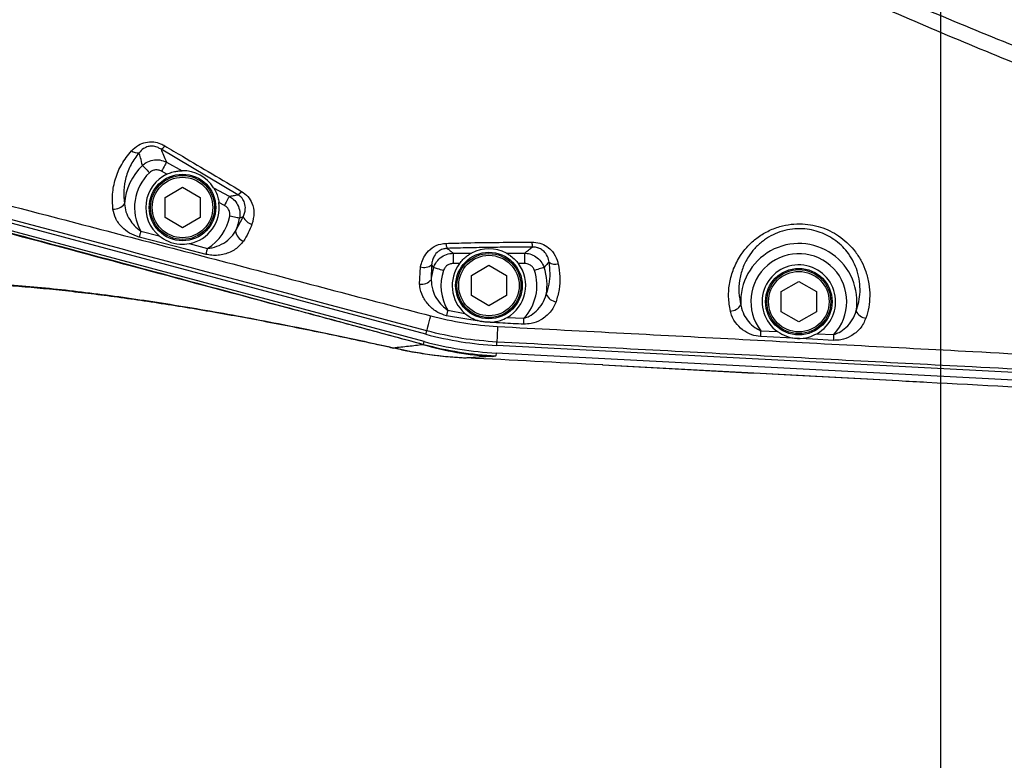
# Model space of a CAD drawing. Extents: x 0 to 8410, y 0 to 5940.
# Tile 143 of 161: x 5794 to 6075, y 4104 to 4316. Entities that reach past the tile are written whole.
import ezdxf

# ---------------------------------------------------------------- set-up
doc = ezdxf.new("R2010")
doc.units = 0
doc.header["$LTSCALE"] = 10
doc.layers.get('0').update_dxf_attribs({"linetype": 'CONTINUOUS'})
doc.styles.add('SLDTEXTSTYLE0', font='TXT', dxfattribs={"width": 0.605})
doc.dimstyles.new('SLDDIMSTYLE1', dxfattribs={"dimtxt": 50, "dimasz": 50, "dimexe": 0, "dimexo": 0.0625, "dimgap": 12.5, "dimtad": 1, "dimdec": 1, "dimrnd": 1e-09, "dimzin": 12, "dimtxsty": 'SLDTEXTSTYLE0', "dimsah": 1, "dimcen": 0.09, "dimazin": 3, "dimtfac": 1, "dimtofl": 0, "dimtmove": 0, "dimatfit": 3, "dimtolj": 1, "dimtzin": 12})
doc.dimstyles.new('SLDDIMSTYLE2', dxfattribs={"dimtxt": 50, "dimasz": 50, "dimexe": 0, "dimexo": 0.0625, "dimgap": 12.5, "dimtad": 1, "dimdec": 0, "dimrnd": 1e-09, "dimzin": 12, "dimtxsty": 'SLDTEXTSTYLE0', "dimsah": 1, "dimcen": 0.09, "dimazin": 3, "dimtfac": 1, "dimtofl": 0, "dimtmove": 0, "dimatfit": 3, "dimtolj": 1, "dimtzin": 12})
doc.dimstyles.new('SLDDIMSTYLE3', dxfattribs={"dimtxt": 50, "dimasz": 50, "dimexe": 0, "dimexo": 0.0625, "dimgap": 12.5, "dimtad": 1, "dimdec": 1, "dimrnd": 1e-09, "dimzin": 12, "dimtxsty": 'SLDTEXTSTYLE0', "dimsah": 1, "dimcen": 0.09, "dimazin": 3, "dimtfac": 1, "dimtmove": 0, "dimatfit": 3, "dimtolj": 1, "dimtzin": 12})

# ---------------------------------------------------------------- blocks, each defined once
blk = doc.blocks.new('_D_3')
at = {"color": 7, "linetype": 'CONTINUOUS'}
for p, q in [((5824.02, 5118.99), (8056.37, 5118.99)), ((8041.37, 1025.8), (8041.37, 5118.99)), ((6281.63, 1025.8), (8056.37, 1025.8))]:
    blk.add_line(p, q, dxfattribs=at)
for points in [[(8041.37, 5118.99), (8033.87, 5068.99), (8048.87, 5068.99)], [(8041.37, 1025.8), (8048.87, 1075.8), (8033.87, 1075.8)]]:
    blk.add_solid(points, dxfattribs=at)
at = {"color": 7, "linetype": 'CONTINUOUS', "insert": (7976.91, 2996), "char_height": 50, "attachment_point": 1, "rotation": 90, "style": 'SLDTEXTSTYLE0'}
blk.add_mtext('4093', dxfattribs=at)
blk = doc.blocks.new('_D_9')
at = {"color": 7, "linetype": 'CONTINUOUS'}
for p, q in [((6136.63, 4639.08), (2746.63, 4639.08)), ((2761.63, 4639.08), (2761.63, 1533.02)), ((3861.91, 1533.02), (2746.63, 1533.02))]:
    blk.add_line(p, q, dxfattribs=at)
for points in [[(2761.63, 4639.08), (2754.13, 4589.08), (2769.13, 4589.08)], [(2761.63, 1533.02), (2769.13, 1583.02), (2754.13, 1583.02)]]:
    blk.add_solid(points, dxfattribs=at)
at = {"color": 7, "linetype": 'CONTINUOUS', "insert": (2697.18, 3009.66), "char_height": 50, "attachment_point": 1, "rotation": 90, "style": 'SLDTEXTSTYLE0'}
blk.add_mtext('3106', dxfattribs=at)
blk = doc.blocks.new('_D_10')
at = {"color": 7, "linetype": 'CONTINUOUS'}
for p, q in [((4681.63, 4133.02), (4681.63, 5288.89)), ((6156.63, 4443.02), (6156.63, 5288.89)), ((4681.63, 5273.89), (6156.63, 5273.89))]:
    blk.add_line(p, q, dxfattribs=at)
for points in [[(4681.63, 5273.89), (4731.63, 5266.39), (4731.63, 5281.39)], [(6156.63, 5273.89), (6106.63, 5281.39), (6106.63, 5266.39)]]:
    blk.add_solid(points, dxfattribs=at)
at = {"color": 7, "linetype": 'CONTINUOUS', "insert": (5342.75, 5338.34), "char_height": 50, "attachment_point": 1, "style": 'SLDTEXTSTYLE0'}
blk.add_mtext('1475', dxfattribs=at)
blk = doc.blocks.new('_D_13')
at = {"color": 7, "linetype": 'CONTINUOUS'}
for p, q in [((6056.63, 4443.02), (6056.63, 4048.09)), ((6156.63, 4403.02), (6156.63, 4048.09)), ((6056.63, 4063.09), (5956.63, 4063.09)), ((6156.63, 4063.09), (6056.63, 4063.09)), ((6156.63, 4063.09), (6338.08, 4063.09))]:
    blk.add_line(p, q, dxfattribs=at)
for points in [[(6056.63, 4063.09), (6006.63, 4070.59), (6006.63, 4055.59)], [(6156.63, 4063.09), (6206.63, 4055.59), (6206.63, 4070.59)]]:
    blk.add_solid(points, dxfattribs=at)
at = {"color": 7, "linetype": 'CONTINUOUS', "insert": (6223.5, 4127.55), "char_height": 50, "attachment_point": 1, "style": 'SLDTEXTSTYLE0'}
blk.add_mtext('100', dxfattribs=at)
blk = doc.blocks.new('_D_14')
at = {"color": 7, "linetype": 'CONTINUOUS'}
for p, q in [((5646.63, 4403.02), (5646.63, 3913.16)), ((6156.63, 4403.02), (6156.63, 3913.16)), ((6156.63, 3928.16), (5646.63, 3928.16))]:
    blk.add_line(p, q, dxfattribs=at)
for points in [[(5646.63, 3928.16), (5696.63, 3920.66), (5696.63, 3935.66)], [(6156.63, 3928.16), (6106.63, 3935.66), (6106.63, 3920.66)]]:
    blk.add_solid(points, dxfattribs=at)
at = {"color": 7, "linetype": 'CONTINUOUS', "insert": (5844.34, 3992.61), "char_height": 50, "attachment_point": 1, "style": 'SLDTEXTSTYLE0'}
blk.add_mtext('510', dxfattribs=at)
blk = doc.blocks.new('_D_15')
at = {"color": 7, "linetype": 'CONTINUOUS'}
for p, q in [((6590.72, 4463.02), (6590.72, 4563.02)), ((6076.63, 4463.02), (6605.72, 4463.02)), ((6590.72, 4383.02), (6590.72, 4463.02)), ((6076.63, 4383.02), (6605.72, 4383.02)), ((6590.72, 4383.02), (6590.72, 4283.02))]:
    blk.add_line(p, q, dxfattribs=at)
for points in [[(6590.72, 4463.02), (6598.22, 4513.02), (6583.22, 4513.02)], [(6590.72, 4383.02), (6583.22, 4333.02), (6598.22, 4333.02)]]:
    blk.add_solid(points, dxfattribs=at)
at = {"color": 7, "linetype": 'CONTINUOUS', "insert": (6526.27, 4384.83), "char_height": 50, "attachment_point": 1, "rotation": 90, "style": 'SLDTEXTSTYLE0'}
blk.add_mtext('80', dxfattribs=at)

msp = doc.modelspace()

# ---------------------------------------------------------------- linework, layer by layer
at = {"color": 7, "linetype": 'CONTINUOUS'}
for p, q in [((5909.637155, 4225.819876), (5703.587713, 4281.030704)), ((5909.098329, 4223.712971), (5703.024807, 4278.930237)), ((5835.134091, 4264.908602), (5840.134086, 4267.795135)), ((5840.134086, 4267.795135), (5845.134081, 4264.908602)), ((5835.134091, 4259.135057), (5835.134091, 4264.908602)), ((5845.134081, 4264.908602), (5845.134081, 4259.135057)), ((5840.134086, 4256.248285), (5835.134091, 4259.135057)), ((5845.134081, 4259.135057), (5840.134086, 4256.248285)), ((5922.634067, 4242.608597), (5927.634062, 4245.49513)), ((5927.634062, 4245.49513), (5932.634058, 4242.608597)), ((5922.634067, 4236.835052), (5922.634067, 4242.608597)), ((5932.634058, 4242.608597), (5932.634058, 4236.835052)), ((6011.13409, 4238.008549), (6016.134085, 4240.895321)), ((6016.134085, 4240.895321), (6021.134081, 4238.008549)), ((6011.13409, 4232.235004), (6011.13409, 4238.008549)), ((6021.134081, 4238.008549), (6021.134081, 4232.235004)), ((5927.634062, 4233.94828), (5922.634067, 4236.835052)), ((5932.634058, 4236.835052), (5927.634062, 4233.94828)), ((6016.134085, 4229.348232), (6011.13409, 4232.235004)), ((6021.134081, 4232.235004), (6016.134085, 4229.348232)), ((6145.425024, 4209.140589), (5929.734053, 4220.44449)), ((6145.538869, 4211.312343), (5929.872574, 4222.614815)), ((5921.372952, 4219.032337), (5921.405854, 4219.024708)), ((5921.405377, 4219.024708), (5921.427312, 4219.023516))]:
    msp.add_line(p, q, dxfattribs=at)
at = {"color": 8, "linetype": 'CONTINUOUS'}
for p, q in [((5855.958166, 4265.653183), (5833.997907, 4278.67489)), ((5835.545721, 4274.976303), (5840.062799, 4272.521545)), ((5835.69056, 4271.535208), (5834.134998, 4272.38064)), ((5848.98323, 4267.673303), (5853.500309, 4265.218546)), ((5852.089586, 4262.622644), (5850.533905, 4263.468077)), ((5855.283322, 4255.245258), (5857.496681, 4259.326269)), ((5857.496681, 4259.326269), (5856.447758, 4258.975078)), ((5828.209343, 4255.281021), (5833.445968, 4253.92728)), ((5842.058839, 4251.699735), (5847.296776, 4250.345756)), ((5917.434873, 4248.969366), (5922.66077, 4248.969366)), ((5917.434873, 4248.969366), (5917.434873, 4246.014883)), ((5932.607355, 4248.969366), (5937.833252, 4248.969366)), ((5937.833252, 4248.969366), (5937.833252, 4246.014883)), ((5919.228854, 4246.014883), (5917.434873, 4246.014883)), ((5937.833252, 4246.014883), (5936.039271, 4246.014883)), ((5907.829227, 4240.103771), (5908.11366, 4245.028068)), ((5911.235394, 4245.607664), (5911.122264, 4241.388847)), ((5911.87376, 4244.921257), (5911.235394, 4245.607664)), ((5915.867629, 4232.708504), (5920.780601, 4231.76675)), ((5925.378623, 4229.466726), (5915.513219, 4231.088926)), ((5932.818832, 4230.591108), (5937.637391, 4230.363895)), ((5909.637155, 4225.819876), (5909.888448, 4226.757576)), ((6005.242409, 4226.814558), (6010.053577, 4226.561357)), ((5908.971133, 4222.909738), (5909.098329, 4223.712971)), ((5929.872574, 4222.614815), (5929.923358, 4223.585417)), ((6021.28047, 4225.969364), (6026.091876, 4225.715448)), ((5900.278153, 4221.971561), (5900.455417, 4221.880485)), ((5929.734053, 4220.44449), (5929.606857, 4219.641496)), ((5928.56759, 4219.451238), (5921.372952, 4219.032337)), ((5960.118832, 4217.04941), (5960.110011, 4217.043688)), ((5960.118832, 4217.04941), (6044.658961, 4212.561657))]:
    msp.add_line(p, q, dxfattribs=at)
at = {"color": 8, "linetype": 'CONTINUOUS', "flags": 128}
for points in [[(5828.703465, 4274.053385), (5828.817191, 4273.933698), (5828.981342, 4273.761083), (5829.191269, 4273.540069), (5829.44149, 4273.276617), (5829.725327, 4272.977878), (5830.035152, 4272.651722), (5830.362739, 4272.306969), (5830.699386, 4271.952679)], [(5835.545721, 4274.976303), (5835.481109, 4274.85757), (5835.375609, 4274.663259), (5835.232319, 4274.399807), (5835.05577, 4274.074842), (5834.851207, 4273.698618), (5834.624948, 4273.282101), (5834.383669, 4272.838404), (5834.134998, 4272.38064)], [(5853.500309, 4265.218546), (5853.435697, 4265.099575), (5853.330197, 4264.905264), (5853.186907, 4264.641811), (5853.010358, 4264.316847), (5852.805795, 4263.940622), (5852.579536, 4263.524105), (5852.338376, 4263.080408), (5852.089586, 4262.622644)], [(5856.447758, 4258.975078), (5856.285395, 4259.005358), (5856.051268, 4259.048988), (5855.751695, 4259.105017), (5855.394544, 4259.171774), (5854.989471, 4259.247352), (5854.547205, 4259.330084), (5854.079666, 4259.417345), (5853.599252, 4259.50699)], [(5828.209343, 4255.281021), (5828.148784, 4255.046417), (5828.088584, 4254.813482), (5828.029217, 4254.583647), (5827.970924, 4254.358103), (5827.9143, 4254.138758), (5827.859583, 4253.927042), (5827.80713, 4253.723909), (5827.757301, 4253.531029)], [(5846.853556, 4248.630096), (5841.041746, 4250.121404), (5827.757301, 4253.531029)], [(5846.853556, 4248.630096), (5846.90267, 4248.820354), (5846.954288, 4249.020149), (5847.008051, 4249.228288), (5847.063603, 4249.443342), (5847.120585, 4249.663879), (5847.178759, 4249.888708), (5847.237529, 4250.116398), (5847.296776, 4250.345756)], [(5911.87376, 4244.921257), (5912.030639, 4244.86952), (5912.256898, 4244.794895), (5912.546339, 4244.699289), (5912.89133, 4244.585564), (5913.282694, 4244.456341), (5913.709941, 4244.315435), (5914.161625, 4244.166424), (5914.625706, 4244.013359)], [(5943.394365, 4244.921257), (5943.237486, 4244.86952), (5943.011226, 4244.794895), (5942.721786, 4244.699289), (5942.376794, 4244.585564), (5941.98543, 4244.456341), (5941.558184, 4244.315435), (5941.1065, 4244.166424), (5940.642418, 4244.013359)], [(5915.867629, 4232.708504), (5915.820779, 4232.494165), (5915.774049, 4232.281019), (5915.727915, 4232.070019), (5915.682497, 4231.862594), (5915.638151, 4231.6597), (5915.594997, 4231.462528), (5915.553274, 4231.271793), (5915.513219, 4231.088926)], [(5909.888448, 4226.757576), (5909.918727, 4226.864626), (5909.984769, 4227.105905), (5910.085859, 4227.477838), (5910.220446, 4227.974941), (5910.386743, 4228.590538), (5910.582246, 4229.315807), (5910.804453, 4230.140735), (5911.050024, 4231.05364)], [(5937.556328, 4228.702833), (5937.565388, 4228.89023), (5937.574925, 4229.085733), (5937.584819, 4229.287912), (5937.595071, 4229.496052), (5937.605443, 4229.708959), (5937.616052, 4229.925443), (5937.626662, 4230.144073), (5937.637391, 4230.363895)], [(6005.242409, 4226.814558), (6005.230846, 4226.594736), (6005.219283, 4226.375868), (6005.207958, 4226.159622), (6005.196752, 4225.946714), (6005.185785, 4225.738336), (6005.175175, 4225.536157), (6005.164923, 4225.340654), (6005.155029, 4225.153019)], [(6026.004018, 4224.052717), (6020.012321, 4224.369337), (6005.155029, 4225.153019)], [(6026.091876, 4225.715448), (6026.080193, 4225.495388), (6026.06863, 4225.276281), (6026.057186, 4225.059797), (6026.04598, 4224.846651), (6026.034894, 4224.638511), (6026.024284, 4224.435856), (6026.013913, 4224.240352), (6026.004018, 4224.052717)]]:
    msp.add_lwpolyline(points, dxfattribs=at)
at = {"color": 7, "linetype": 'CONTINUOUS'}
for centre, radius in [((5840.134054, 4262.021738), 9.5), ((5840.134054, 4262.021738), 9.135), ((5927.634054, 4239.721738), 9.5), ((5927.634054, 4239.721738), 9.135), ((6016.134054, 4235.121738), 9.5), ((6016.134054, 4235.121738), 9.135)]:
    msp.add_circle(centre, radius, dxfattribs=at)
at = {"color": 8, "linetype": 'CONTINUOUS'}
for centre in [(5840.134054, 4262.021738), (5927.634054, 4239.721738), (6016.134054, 4235.121738)]:
    msp.add_circle(centre, 8.635, dxfattribs=at)
at = {"color": 7, "linetype": 'CONTINUOUS'}
for centre, radius, start, end in [((5804.021524, 3538.989613), 1580, 55, 155), ((5840.134054, 4262.021738), 10.5, 115.03628705, 230.43460979), ((5840.134054, 4262.021738), 10.5, 32.56480593, 90.38895685), ((5840.134054, 4262.021738), 10.5, 280.56257808, 7.91747574), ((5927.634054, 4239.721738), 10.5, 61.72884541, 118.27115459), ((5927.634054, 4239.721738), 10.5, 143.17719381, 229.25398918), ((5927.634054, 4239.721738), 10.5, 299.589931, 36.82280619), ((6016.134054, 4235.121738), 10.5, 299.34980294, 234.61359847), ((5935.00147, 4320.480562), 98, 255, 267)]:
    msp.add_arc(centre, radius, start, end, dxfattribs=at)
at = {"color": 8, "linetype": 'CONTINUOUS'}
for centre, radius, start, end in [((5832.854049, 4281.030925), 2.619029, 295.8966494, 327.72429108), ((5827.348638, 4280.474214), 2.86195, 231.41244031, 277.61910146), ((5840.134054, 4262.021738), 16.595797, 133.53233576, 176.25392513), ((5840.134054, 4262.021738), 13.698019, 133.53233576, 209.47854035), ((5854.684825, 4268.074033), 2.735309, 297.74387972, 328.11670821), ((5820.576734, 4265.186142), 3.648226, 264.85383319, 325.2357314), ((5840.134054, 4262.021738), 13.698019, 301.52706601, 349.42142703), ((5840.134054, 4262.021738), 16.595797, 335.90065444, 349.42142703), ((5860.695011, 4260.59993), 3.442605, 201.7137773, 257.81672676), ((5858.939023, 4255.803628), 3.698098, 188.68421411, 247.36263384), ((5918.725072, 4251.883534), 3.374598, 181.93898302, 207.43281857), ((5955.471537, 4252.187766), 15.54407, 180.26975334, 185.48687792), ((6016.134054, 4235.121738), 16.595797, 350.76795543, 183.16082254), ((6016.134054, 4235.121738), 13.698019, 316.63131195, 217.3328166), ((5946.668741, 4248.995877), 3.195206, 234.0875317, 283.55810927), ((5909.109596, 4248.360617), 3.478185, 253.36117025, 307.67489932), ((5927.634054, 4239.721738), 16.595797, 161.74173441, 174.23440734), ((5927.634054, 4239.721738), 13.698019, 161.74173441, 210.79689896), ((5927.634054, 4239.721738), 13.698019, 316.90979932, 18.25826559), ((5927.634054, 4239.721738), 16.595797, 351.05334291, 18.25826559), ((5908.277988, 4243.815591), 3.738849, 263.10636435, 319.52910898), ((5947.36244, 4238.708731), 3.684657, 205.18172478, 261.37446758), ((5996.402748, 4236.09892), 3.683865, 272.82761336, 329.09315609), ((6035.857746, 4234.002507), 3.681963, 204.78255861, 261.10265654), ((6070.580793, 4220.083968), 140.70101, 176.77126725, 178.574005), ((5934.379852, 4311.782842), 92.514364, 253.85557179, 266.39799139), ((5934.853236, 4319.548451), 100.044611, 255.00672766, 266.99400759)]:
    msp.add_arc(centre, radius, start, end, dxfattribs=at)
at = {"color": 7, "linetype": 'CONTINUOUS'}
for centre, major_axis, ratio, start_param, end_param in [((5934.983594, 4320.367693), (15.653087, 98.829703), 0.9993841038, 3.0369369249, 3.2462483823), ((5946.26829, 4211.362042), (246.768297, -12.782332), 0.0259241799, 1.5159817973, 1.6731963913)]:
    msp.add_ellipse(centre, major_axis=major_axis, ratio=ratio, start_param=start_param, end_param=end_param, dxfattribs=at)
at = {"color": 8, "linetype": 'CONTINUOUS'}
for points, knots in [([(6037.16475, 4325.05994), (6045.424615, 4321.546384), (6061.946165, 4314.518497), (6086.916076, 4304.456678), (6111.987844, 4294.671059), (6128.796136, 4288.413392), (6137.200894, 4285.28433)], [0, 0, 0, 0, 0.250054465, 0.5001640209, 0.7500638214, 1, 1, 1, 1]), ([(6135.378661, 4280.758192), (6126.97639, 4283.934274), (6110.170607, 4290.286909), (6085.106659, 4300.221565), (6060.141381, 4310.436634), (6043.625981, 4317.571556), (6035.367431, 4321.139385)], [0, 0, 0, 0, 0.2498643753, 0.4997657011, 0.7498570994, 1, 1, 1, 1]), ([(5704.728665, 4285.558512), (5711.159799, 4283.801831), (5743.315313, 4275.018472), (5793.839334, 4261.760775), (5856.205246, 4245.438778), (5892.768423, 4235.848688), (5911.050024, 4231.05364)], [0, 0, 0, 0, 0.0937214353, 0.4686049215, 0.7343022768, 1, 1, 1, 1]), ([(5909.888448, 4226.757576), (5892.718516, 4231.361699), (5858.378659, 4240.569944), (5806.870258, 4254.384688), (5763.944628, 4265.892395), (5729.60383, 4275.098408), (5712.431991, 4279.696382), (5703.846159, 4281.995346)], [0, 0, 0, 0, 0.2500007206, 0.5000013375, 0.7499973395, 0.8749999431, 1, 1, 1, 1]), ([(5825.563612, 4278.237154), (5826.176931, 4278.814038), (5827.288139, 4279.859234), (5829.546916, 4280.736884), (5831.809349, 4280.851448), (5833.703884, 4280.366316), (5834.68341, 4279.839458), (5835.068407, 4279.632379)], [0, 0, 0, 0, 0.2629749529, 0.4764566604, 0.69066749, 0.8784186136, 1, 1, 1, 1]), ([(5833.997907, 4278.67489), (5833.738386, 4278.82649), (5833.099083, 4279.199938), (5831.970304, 4279.52553), (5830.967356, 4279.528124), (5829.959137, 4279.341625), (5828.761689, 4278.794507), (5828.104259, 4278.058598), (5827.728095, 4277.637531)], [0, 0, 0, 0, 0.1228613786, 0.3026557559, 0.4406710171, 0.5047108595, 0.7166088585, 1, 1, 1, 1]), ([(5835.068407, 4279.632379), (5836.74851, 4278.634382), (5844.048485, 4274.298128), (5851.37056, 4269.965067), (5857.007446, 4266.629268)], [0, 0, 0, 0, 0.2301518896, 1, 1, 1, 1]), ([(5908.655347, 4222.916891), (5902.29508, 4224.637422), (5889.570191, 4228.079661), (5862.860842, 4235.266154), (5828.544149, 4244.466921), (5772.636497, 4259.403837), (5730.684486, 4270.565316), (5702.711763, 4278.007557)], [0, 0, 0, 0, 0.0930117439, 0.1860871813, 0.3895040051, 0.5929340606, 1, 1, 1, 1]), ([(5702.893676, 4278.440763), (5730.846133, 4270.930984), (5772.779376, 4259.665091), (5828.67184, 4244.624661), (5863.019092, 4235.360777), (5889.791562, 4228.12055), (5902.576868, 4224.646967), (5908.971133, 4222.909738)], [0, 0, 0, 0, 0.40647163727, 0.60977371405, 0.81306193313, 0.90650739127, 1, 1, 1, 1]), ([(5820.2495, 4261.552622), (5820.16337, 4262.993614), (5819.988635, 4265.916988), (5820.881102, 4270.232835), (5822.583116, 4274.47465), (5824.558603, 4276.968456), (5825.563612, 4278.237154)], [0, 0, 0, 0, 0.241167, 0.4892608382, 0.7401667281, 1, 1, 1, 1]), ([(5827.728095, 4277.637531), (5826.906318, 4276.549941), (5825.232532, 4274.334749), (5823.878263, 4270.658103), (5823.218451, 4266.878591), (5823.454326, 4264.374147), (5823.57377, 4263.105919)], [0, 0, 0, 0, 0.2508713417, 0.5109717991, 0.7523604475, 1, 1, 1, 1]), ([(5828.703465, 4274.053385), (5828.515804, 4274.779136), (5828.199915, 4276.000785), (5827.864321, 4277.164963), (5827.728095, 4277.637531)], [0, 0, 0, 0, 0.5940758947, 1, 1, 1, 1]), ([(5833.997907, 4278.67489), (5834.229268, 4278.109849), (5834.731214, 4276.883972), (5835.260434, 4275.644479), (5835.545721, 4274.976303)], [0, 0, 0, 0, 0.4609284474, 1, 1, 1, 1]), ([(5828.703465, 4274.053385), (5829.055623, 4274.338692), (5829.920975, 4275.039775), (5831.636963, 4275.64531), (5833.679215, 4275.728436), (5834.925594, 4275.226191), (5835.545721, 4274.976303)], [0, 0, 0, 0, 0.1845512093, 0.4534946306, 0.7280902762, 1, 1, 1, 1]), ([(5834.134998, 4272.38064), (5833.82192, 4272.514094), (5833.195439, 4272.781142), (5832.165905, 4272.754838), (5831.304197, 4272.452882), (5830.874432, 4272.097449), (5830.699386, 4271.952679)], [0, 0, 0, 0, 0.2741039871, 0.5484927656, 0.8160978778, 1, 1, 1, 1]), ([(5853.500309, 4265.218546), (5853.890971, 4265.285407), (5854.716308, 4265.426662), (5855.529754, 4265.575038), (5855.958166, 4265.653183)], [0, 0, 0, 0, 0.4733371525, 1, 1, 1, 1]), ([(5857.496681, 4259.326269), (5857.749391, 4260.036087), (5858.201784, 4261.306783), (5858.011046, 4263.182391), (5857.295635, 4264.558204), (5856.522782, 4265.300581), (5856.06452, 4265.586765), (5855.958166, 4265.653183)], [0, 0, 0, 0, 0.3497797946, 0.6261655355, 0.8173904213, 0.957619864, 1, 1, 1, 1]), ([(5857.007446, 4266.629268), (5857.654438, 4266.156733), (5858.947007, 4265.212696), (5860.188092, 4263.020975), (5860.742695, 4260.256229), (5860.241439, 4258.300068), (5859.968485, 4257.234861)], [0, 0, 0, 0, 0.2019162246, 0.4033907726, 0.6751226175, 1, 1, 1, 1]), ([(5823.57377, 4263.105919), (5823.670417, 4262.333503), (5823.86766, 4260.757112), (5824.911738, 4258.627511), (5826.339258, 4256.716582), (5827.566814, 4255.774254), (5828.209343, 4255.281021)], [0, 0, 0, 0, 0.2571854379, 0.5248790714, 0.7513120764, 1, 1, 1, 1]), ([(5853.599252, 4259.50699), (5853.627926, 4259.833065), (5853.685281, 4260.485299), (5853.351681, 4261.424931), (5852.79941, 4262.166834), (5852.30742, 4262.482763), (5852.089586, 4262.622644)], [0, 0, 0, 0, 0.2635501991, 0.5271676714, 0.7906487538, 1, 1, 1, 1]), ([(5853.500309, 4265.218546), (5853.922297, 4264.935713), (5854.879531, 4264.294137), (5855.949025, 4262.804496), (5856.601143, 4260.929385), (5856.49888, 4259.626429), (5856.447758, 4258.975078)], [0, 0, 0, 0, 0.2074704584, 0.4706239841, 0.7353635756, 1, 1, 1, 1]), ([(5827.757301, 4253.531029), (5826.792516, 4253.881241), (5824.938828, 4254.554122), (5822.631875, 4256.464955), (5820.867871, 4258.810845), (5820.454225, 4260.644895), (5820.2495, 4261.552622)], [0, 0, 0, 0, 0.242452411, 0.4658357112, 0.7356260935, 1, 1, 1, 1]), ([(5859.968485, 4257.234861), (5859.64181, 4256.395753), (5858.98465, 4254.707752), (5858.007195, 4253.165852), (5857.515635, 4252.390434)], [0, 0, 0, 0, 0.49710191, 1, 1, 1, 1]), ([(5996.584477, 4232.41954), (5996.362468, 4233.767347), (5995.918468, 4236.462845), (5996.268107, 4240.564602), (5997.386077, 4244.560937), (5999.194872, 4248.069974), (6001.501602, 4251.004073), (6004.109191, 4253.373492), (6007.191471, 4255.292415), (6010.5059, 4256.612856), (6013.898768, 4257.294361), (6017.111788, 4257.415588), (6020.190911, 4257.027923), (6023.048734, 4256.235083), (6025.711798, 4255.042555), (6028.191063, 4253.482471), (6030.418084, 4251.568021), (6032.429007, 4249.259014), (6034.089816, 4246.624066), (6035.407219, 4243.575449), (6036.229177, 4240.26031), (6036.471592, 4236.832137), (6036.194805, 4233.500014), (6035.590451, 4231.409899), (6035.288276, 4230.364849)], [0, 0, 0, 0, 0.058512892, 0.1170207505, 0.1755459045, 0.2340270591, 0.2800503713, 0.3260425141, 0.3722867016, 0.4184875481, 0.4585863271, 0.4986713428, 0.534796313, 0.570927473, 0.6067836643, 0.642655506, 0.6811861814, 0.7197338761, 0.7632312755, 0.8067473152, 0.8567229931, 0.9067150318, 0.9533578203, 1, 1, 1, 1]), ([(5847.296776, 4250.345756), (5847.734267, 4250.398266), (5849.126747, 4250.565399), (5851.354893, 4251.415771), (5853.71434, 4253.009903), (5854.763147, 4254.504156), (5855.283322, 4255.245258)], [0, 0, 0, 0, 0.1318525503, 0.4196709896, 0.7121749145, 1, 1, 1, 1]), ([(6032.514872, 4232.459118), (6032.797819, 4233.337106), (6033.368434, 4235.107737), (6033.684291, 4237.94489), (6033.557153, 4240.904892), (6032.916435, 4243.775067), (6031.828367, 4246.452974), (6030.429189, 4248.760543), (6028.701764, 4250.811341), (6026.782938, 4252.499086), (6024.618211, 4253.896361), (6022.301086, 4254.950228), (6019.784865, 4255.667073), (6017.096417, 4256.006216), (6014.257942, 4255.906453), (6011.411093, 4255.318022), (6008.699551, 4254.258623), (6006.873065, 4253.166413), (6005.113414, 4251.857677), (6003.447477, 4250.309871), (6001.498247, 4247.736834), (5999.97905, 4244.657462), (5999.104008, 4241.205637), (5998.889383, 4237.662522), (5999.336841, 4235.36873), (5999.563517, 4234.206726)], [0, 0, 0, 0, 0.0465429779, 0.0938627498, 0.1437597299, 0.1947140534, 0.2379938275, 0.282177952, 0.3202078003, 0.3590971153, 0.3941464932, 0.4301154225, 0.4651318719, 0.5012773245, 0.5400019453, 0.5802838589, 0.6205123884, 0.6621329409, 0.6720765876, 0.7174982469, 0.7642566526, 0.8222670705, 0.8822055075, 0.9403269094, 1, 1, 1, 1]), ([(5857.515635, 4252.390434), (5856.812306, 4251.564896), (5855.756794, 4250.325982), (5853.727676, 4249.229297), (5852.075307, 4248.64144), (5850.312639, 4248.339503), (5848.54993, 4248.296144), (5847.401298, 4248.522267), (5846.853556, 4248.630096)], [0, 0, 0, 0, 0.29382630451, 0.44095584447, 0.58801878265, 0.72962554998, 0.87106815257, 1, 1, 1, 1]), ([(5908.11366, 4245.028068), (5908.26401, 4245.662618), (5908.564431, 4246.930548), (5909.598895, 4248.836151), (5911.286381, 4250.581211), (5913.425153, 4251.596151), (5914.868916, 4251.725902), (5915.352406, 4251.769354)], [0, 0, 0, 0, 0.1931663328, 0.3859771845, 0.6304951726, 0.8762597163, 1, 1, 1, 1]), ([(5915.352406, 4251.769354), (5917.326901, 4251.824557), (5922.37106, 4251.965584), (5930.576978, 4252.073393), (5936.806826, 4252.100836), (5939.92764, 4252.114584)], [0, 0, 0, 0, 0.2430012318, 0.62078494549, 1, 1, 1, 1]), ([(5939.92764, 4252.114584), (5940.692913, 4252.057316), (5942.225751, 4251.94261), (5944.272755, 4250.935532), (5946.045898, 4249.285945), (5947.014643, 4247.494233), (5947.327356, 4246.249663), (5947.417798, 4245.889713)], [0, 0, 0, 0, 0.2018893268, 0.4043829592, 0.604480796, 0.8856093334, 1, 1, 1, 1]), ([(5915.729942, 4250.328829), (5915.406542, 4250.301218), (5914.611779, 4250.233364), (5913.75231, 4249.85838), (5912.773729, 4249.188652), (5912.001105, 4248.253042), (5911.426536, 4246.92899), (5911.29975, 4246.052547), (5911.235394, 4245.607664)], [0, 0, 0, 0, 0.112184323, 0.2756955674, 0.3423783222, 0.5867187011, 0.7902181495, 1, 1, 1, 1]), ([(5911.87376, 4244.921257), (5912.044495, 4245.329777), (5912.469855, 4246.347537), (5913.68125, 4247.69078), (5915.435877, 4248.738921), (5916.770718, 4248.892802), (5917.434873, 4248.969366)], [0, 0, 0, 0, 0.1811023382, 0.451186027, 0.7269355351, 1, 1, 1, 1]), ([(5939.998688, 4250.701477), (5937.972403, 4250.691994), (5933.91907, 4250.673024), (5927.83613, 4250.614907), (5921.766226, 4250.498859), (5917.743404, 4250.385544), (5915.729942, 4250.328829)], [0, 0, 0, 0, 0.2493297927, 0.4987534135, 0.7491210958, 1, 1, 1, 1]), ([(5915.729942, 4250.328829), (5916.022201, 4250.093452), (5916.585259, 4249.639985), (5917.158957, 4249.187152), (5917.434873, 4248.969366)], [0, 0, 0, 0, 0.5190581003, 1, 1, 1, 1]), ([(5937.833252, 4248.969366), (5938.212636, 4249.269295), (5938.942399, 4249.84622), (5939.656047, 4250.424047), (5939.998688, 4250.701477)], [0, 0, 0, 0, 0.51987445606, 1, 1, 1, 1]), ([(5937.833252, 4248.969366), (5938.328449, 4248.924118), (5939.465268, 4248.820242), (5941.110511, 4248.035625), (5942.58634, 4246.707497), (5943.125044, 4245.516624), (5943.394365, 4244.921257)], [0, 0, 0, 0, 0.20400201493, 0.46832538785, 0.73419365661, 1, 1, 1, 1]), ([(5944.794597, 4246.408035), (5944.75207, 4246.659827), (5944.609587, 4247.503415), (5944.071876, 4248.734546), (5943.000307, 4249.850302), (5942.100716, 4250.32783), (5941.222123, 4250.613755), (5940.599509, 4250.707323), (5940.089547, 4250.702361), (5939.998688, 4250.701477)], [0, 0, 0, 0, 0.1260442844, 0.4222909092, 0.6187959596, 0.7727508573, 0.8091173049, 0.9659908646, 1, 1, 1, 1]), ([(5917.434873, 4246.014883), (5917.0961, 4245.982699), (5916.418208, 4245.918297), (5915.526384, 4245.403397), (5914.916995, 4244.73078), (5914.709191, 4244.218974), (5914.625706, 4244.013359)], [0, 0, 0, 0, 0.2752489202, 0.5507780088, 0.819527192, 1, 1, 1, 1]), ([(5940.642418, 4244.013359), (5940.510251, 4244.312821), (5940.245885, 4244.911813), (5939.500328, 4245.574033), (5938.663745, 4245.955226), (5938.086016, 4245.996726), (5937.833252, 4246.014883)], [0, 0, 0, 0, 0.2646918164, 0.5294441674, 0.7941252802, 1, 1, 1, 1]), ([(5944.794597, 4246.408035), (5944.661617, 4246.269602), (5944.196913, 4245.785843), (5943.728638, 4245.28137), (5943.394365, 4244.921257)], [0, 0, 0, 0, 0.2861599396, 1, 1, 1, 1]), ([(5944.027962, 4237.140943), (5944.331474, 4238.127387), (5944.939357, 4240.103066), (5945.21339, 4243.235197), (5944.9352, 4245.342805), (5944.794597, 4246.408035)], [0, 0, 0, 0, 0.3302898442, 0.661514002, 1, 1, 1, 1]), ([(5947.417798, 4245.889713), (5947.607924, 4244.686259), (5947.992705, 4242.250697), (5947.782011, 4238.587369), (5947.131551, 4236.231146), (5946.80983, 4235.065748)], [0, 0, 0, 0, 0.3304956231, 0.6688603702, 1, 1, 1, 1]), ([(5713.135066, 4234.392931), (5713.278446, 4234.448675), (5715.08602, 4235.151436), (5718.874826, 4236.397332), (5724.383536, 4237.755258), (5729.675584, 4238.76177), (5735.383167, 4239.627006), (5742.411703, 4240.393005), (5750.335404, 4240.906821), (5758.08433, 4241.141893), (5765.525056, 4241.164141), (5773.319779, 4240.993085), (5781.442513, 4240.627439), (5789.924161, 4240.064574), (5798.708388, 4239.306309), (5807.796007, 4238.354826), (5817.143389, 4237.215606), (5826.750841, 4235.891742), (5836.58848, 4234.391294), (5846.673286, 4232.716282), (5856.975294, 4230.875186), (5867.534595, 4228.866986), (5878.282798, 4226.707294), (5889.214314, 4224.411906), (5896.583913, 4222.786398), (5900.278153, 4221.971561)], [0, 0, 0, 0, 0.00450928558, 0.05684776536, 0.10918994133, 0.14465514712, 0.18012084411, 0.2341350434, 0.28815083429, 0.33067943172, 0.37342230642, 0.41616596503, 0.45959748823, 0.50302958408, 0.54715280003, 0.59127643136, 0.63561392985, 0.68022044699, 0.72504246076, 0.76986452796, 0.81540324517, 0.86094207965, 0.90721566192, 0.95348897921, 1, 1, 1, 1]), ([(5911.122264, 4241.388847), (5911.209077, 4240.387837), (5911.369066, 4238.543042), (5912.567537, 4236.026679), (5914.03426, 4234.042486), (5915.313275, 4233.111859), (5915.867629, 4232.708504)], [0, 0, 0, 0, 0.2998977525, 0.5526915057, 0.8061262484, 1, 1, 1, 1]), ([(5915.513219, 4231.088926), (5914.679146, 4231.365343), (5912.77347, 4231.996894), (5910.394768, 4234.0011), (5908.605068, 4236.585998), (5907.945162, 4238.726097), (5907.846694, 4239.896214), (5907.829227, 4240.103771)], [0, 0, 0, 0, 0.1937776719, 0.4427393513, 0.6946784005, 0.9458414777, 1, 1, 1, 1]), ([(5946.80983, 4235.065748), (5946.345746, 4234.05079), (5945.649729, 4232.528593), (5943.954889, 4230.899877), (5942.190166, 4229.699013), (5940.011652, 4228.804862), (5938.276897, 4228.732776), (5937.556328, 4228.702833)], [0, 0, 0, 0, 0.2994371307, 0.4490846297, 0.5986441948, 0.8332880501, 1, 1, 1, 1]), ([(5937.637391, 4230.363895), (5938.158989, 4230.560465), (5939.424539, 4231.037402), (5941.30203, 4232.430691), (5943.088783, 4234.491451), (5943.715824, 4236.260379), (5944.027962, 4237.140943)], [0, 0, 0, 0, 0.1669833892, 0.4051504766, 0.7038867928, 1, 1, 1, 1]), ([(6005.155029, 4225.153019), (6004.328055, 4225.282668), (6002.460809, 4225.575406), (5999.957673, 4227.039623), (5997.825039, 4229.217713), (5996.889217, 4231.158597), (5996.616785, 4232.285858), (5996.584477, 4232.41954)], [0, 0, 0, 0, 0.1932073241, 0.4362481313, 0.68294537, 0.9624005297, 1, 1, 1, 1]), ([(5999.563517, 4234.206726), (5999.582619, 4234.092836), (5999.744486, 4233.127744), (6000.32919, 4231.43454), (6001.710943, 4229.368304), (6003.356516, 4227.778147), (6004.665992, 4227.109076), (6005.242409, 4226.814558)], [0, 0, 0, 0, 0.0369565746, 0.3131668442, 0.5600196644, 0.8063251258, 1, 1, 1, 1]), ([(6026.091876, 4225.715448), (6026.614524, 4225.910047), (6027.88431, 4226.382829), (6029.767598, 4227.770439), (6031.563512, 4229.821028), (6032.198763, 4231.582557), (6032.514872, 4232.459118)], [0, 0, 0, 0, 0.167123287, 0.4060294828, 0.7044323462, 1, 1, 1, 1]), ([(5911.050024, 4231.05364), (5914.16923, 4230.303172), (5920.441174, 4228.794169), (5926.871016, 4228.27136), (5930.103125, 4228.008558)], [0, 0, 0, 0, 0.4973268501, 1, 1, 1, 1]), ([(5937.556328, 4228.702833), (5935.557929, 4228.786603), (5932.356293, 4228.92081), (5929.159666, 4229.143098), (5927.958312, 4229.226639)], [0, 0, 0, 0, 0.62418075, 1, 1, 1, 1]), ([(6035.288276, 4230.364849), (6034.820324, 4229.355262), (6034.1185, 4227.841107), (6032.41921, 4226.224096), (6030.649034, 4225.030588), (6028.464004, 4224.144229), (6026.725534, 4224.079557), (6026.004018, 4224.052717)], [0, 0, 0, 0, 0.2989741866, 0.4483944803, 0.5977354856, 0.8330485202, 1, 1, 1, 1]), ([(5929.923358, 4223.585417), (5926.561246, 4223.849555), (5919.799788, 4224.380757), (5913.204335, 4225.9624), (5909.888448, 4226.757576)], [0, 0, 0, 0, 0.4972465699, 1, 1, 1, 1]), ([(5930.103125, 4228.008558), (5941.417107, 4227.422095), (5964.045033, 4226.249171), (6009.298356, 4223.854518), (6056.564606, 4221.372296), (6105.847294, 4218.782801), (6132.502747, 4217.379966), (6145.832719, 4216.67843)], [0, 0, 0, 0, 0.1573299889, 0.31465944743, 0.6293192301, 0.81462837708, 1, 1, 1, 1]), ([(6145.589771, 4212.283661), (6132.264274, 4212.981757), (6105.613273, 4214.377949), (6056.343462, 4216.960723), (6009.089327, 4219.433973), (5963.851848, 4221.810074), (5941.232804, 4222.993638), (5929.923358, 4223.585417)], [0, 0, 0, 0, 0.1853623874, 0.3707248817, 0.6853618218, 0.8426819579, 1, 1, 1, 1]), ([(5900.278153, 4221.971561), (5901.776842, 4222.120267), (5904.775353, 4222.417791), (5907.36169, 4222.750482), (5908.655347, 4222.916891)], [0, 0, 0, 0, 0.4998110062, 1, 1, 1, 1]), ([(5900.278153, 4221.971561), (5903.73493, 4221.258096), (5910.680409, 4219.824576), (5917.797866, 4219.297225), (5921.372952, 4219.032337)], [0, 0, 0, 0, 0.4977017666, 1, 1, 1, 1]), ([(5908.655347, 4222.916891), (5908.751455, 4222.89982), (5908.914224, 4222.870907), (5909.061255, 4222.853065), (5909.09295, 4222.861008), (5909.04494, 4222.883892), (5908.991378, 4222.902649), (5908.971133, 4222.909738)], [0, 0, 0, 0, 0.2958536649, 0.5010638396, 0.7077862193, 0.8895485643, 1, 1, 1, 1]), ([(5929.606857, 4219.641496), (5929.559127, 4219.602998), (5929.462689, 4219.525211), (5928.86797, 4219.476062), (5928.56759, 4219.451238)], [0, 0, 0, 0, 0.4949212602, 1, 1, 1, 1])]:
    msp.add_open_spline(points, degree=3, knots=knots, dxfattribs=at)
at = {"color": 7, "linetype": 'CONTINUOUS'}
for points, knots in [([(5835.69056, 4271.535208), (5836.160101, 4271.730251), (5837.124724, 4272.130948), (5838.457822, 4272.409742), (5839.444437, 4272.508209), (5839.916658, 4272.5203), (5840.040313, 4272.521354), (5840.062799, 4272.521545)], [0, 0, 0, 0, 0.2823711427, 0.5801020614, 0.8159016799, 0.9665233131, 1, 1, 1, 1]), ([(5848.98323, 4267.673303), (5849.050913, 4267.566104), (5849.227553, 4267.286334), (5849.743838, 4266.324353), (5850.255272, 4265.009987), (5850.450838, 4263.927753), (5850.533905, 4263.468077)], [0, 0, 0, 0, 0.1491777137, 0.3893272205, 0.7406178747, 1, 1, 1, 1]), ([(5833.445968, 4253.92728), (5834.281347, 4253.350892), (5836.068684, 4252.117679), (5839.140982, 4251.384431), (5841.173908, 4251.604109), (5842.058839, 4251.699735)], [0, 0, 0, 0, 0.3313477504, 0.7089360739, 1, 1, 1, 1]), ([(5919.228854, 4246.014883), (5919.550787, 4246.408169), (5920.21556, 4247.220282), (5921.269538, 4248.101743), (5922.106027, 4248.660066), (5922.5281, 4248.897189), (5922.639918, 4248.958022), (5922.66077, 4248.969366)], [0, 0, 0, 0, 0.2802723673, 0.5787457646, 0.8157381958, 0.9656383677, 1, 1, 1, 1]), ([(5932.607355, 4248.969366), (5932.720418, 4248.90762), (5933.017609, 4248.745318), (5933.95288, 4248.145666), (5935.047538, 4247.233489), (5935.746345, 4246.37482), (5936.039271, 4246.014883)], [0, 0, 0, 0, 0.1482113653, 0.3895797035, 0.7441232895, 1, 1, 1, 1]), ([(5718.059959, 4234.706213), (5718.071749, 4234.711141), (5718.776749, 4235.005864), (5720.460425, 4235.572703), (5723.151347, 4236.403862), (5726.231557, 4237.200266), (5729.65331, 4237.949948), (5733.425454, 4238.637042), (5737.5343, 4239.246139), (5741.953767, 4239.762718), (5746.676832, 4240.182749), (5751.686223, 4240.501454), (5757.007768, 4240.7142), (5762.613238, 4240.81391), (5768.454793, 4240.793872), (5774.553299, 4240.652737), (5780.887131, 4240.390529), (5787.476183, 4240.002231), (5794.273684, 4239.490109), (5801.284251, 4238.853572), (5808.495251, 4238.093866), (5815.881822, 4237.212099), (5823.431937, 4236.213951), (5831.135778, 4235.102723), (5838.987195, 4233.881643), (5846.947845, 4232.557738), (5855.016651, 4231.133673), (5863.194292, 4229.615103), (5871.485918, 4228.003177), (5879.869017, 4226.306688), (5888.337783, 4224.52753), (5895.204988, 4223.04711), (5899.263307, 4222.140658), (5900.454821, 4221.874525)], [0, 0, 0, 0, 0.00046904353, 0.02804823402, 0.05651936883, 0.08585729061, 0.11602358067, 0.14696914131, 0.1786343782, 0.21101212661, 0.24322653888, 0.27617820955, 0.30971273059, 0.34367704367, 0.37790611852, 0.41195426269, 0.44685580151, 0.48185368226, 0.51701521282, 0.55240645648, 0.58808653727, 0.62388701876, 0.65960532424, 0.69559107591, 0.73169473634, 0.76774131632, 0.80364020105, 0.83976182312, 0.8759767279, 0.91220579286, 0.94849536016, 0.98487833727, 1, 1, 1, 1]), ([(5920.780601, 4231.76675), (5921.567072, 4231.181309), (5922.969714, 4230.137198), (5924.643389, 4229.671364), (5925.378623, 4229.466726)], [0, 0, 0, 0, 0.5607072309, 1, 1, 1, 1]), ([(5927.958312, 4229.226639), (5927.490659, 4229.22787), (5926.622995, 4229.230154), (5925.771281, 4229.392076), (5925.378623, 4229.466726)], [0, 0, 0, 0, 0.5389792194, 1, 1, 1, 1]), ([(5927.958312, 4229.226639), (5928.967377, 4229.331827), (5930.667145, 4229.509017), (5932.197123, 4230.278449), (5932.818832, 4230.591108)], [0, 0, 0, 0, 0.5936484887, 1, 1, 1, 1]), ([(6010.053577, 4226.561357), (6010.884367, 4226.065936), (6012.633138, 4225.023099), (6015.753384, 4224.480311), (6018.773397, 4224.783902), (6020.516455, 4225.608102), (6021.28047, 4225.969364)], [0, 0, 0, 0, 0.24392434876, 0.51344892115, 0.7867357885, 1, 1, 1, 1]), ([(5900.461974, 4221.914818), (5901.687851, 4221.639048), (5904.854716, 4220.926641), (5910.020517, 4220.091237), (5915.646457, 4219.389389), (5919.312973, 4219.169133), (5921.006741, 4219.067385)], [0, 0, 0, 0, 0.182703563, 0.4719864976, 0.7560810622, 1, 1, 1, 1]), ([(5960.109892, 4217.042972), (5978.556416, 4216.061856), (6006.735221, 4214.563109), (6034.918204, 4213.071203), (6044.651928, 4212.555935)], [0, 0, 0, 0, 0.6546240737, 1, 1, 1, 1]), ([(6044.658961, 4212.561657), (6047.342216, 4212.419195), (6065.458504, 4211.457347), (6099.015503, 4209.687891), (6129.889117, 4208.066889), (6145.326318, 4207.256367)], [0, 0, 0, 0, 0.0799775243, 0.5399770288, 1, 1, 1, 1])]:
    msp.add_open_spline(points, degree=3, knots=knots, dxfattribs=at)

# ---------------------------------------------------------------- dimensions: what is measured, and where the dimension line sits
for base, p1, p2, dimstyle, picture, middle in [((6156.634054, 5273.887961), (4681.634054, 4113.021738), (6156.634054, 4423.021738), 'SLDDIMSTYLE1', '_D_10', (5419.134054, 5273.887961)), ((6056.634054, 4063.094153), (6156.634054, 4423.021738), (6056.634054, 4463.021738), 'SLDDIMSTYLE3', '_D_13', (6280.789691, 4063.094153)), ((5646.634054, 3928.15754), (6156.634054, 4423.021738), (5646.634054, 4423.021738), 'SLDDIMSTYLE1', '_D_14', (5901.634054, 3928.15754))]:
    dim = msp.add_linear_dim(base=base, p1=p1, p2=p2, dimstyle=dimstyle, dxfattribs=at)
    dim.commit()
    dim.dimension.update_dxf_attribs({"geometry": picture, "text_midpoint": middle, "dimtype": 160})
for base, p1, p2, dimstyle, picture, middle in [((8041.367546, 5118.989613), (6261.634054, 1025.797468), (5804.021524, 5118.989613), 'SLDDIMSTYLE2', '_D_3', (8041.367546, 3072.39354)), ((2761.634054, 1533.021738), (6156.634054, 4639.083327), (3881.910645, 1533.021738), 'SLDDIMSTYLE2', '_D_9', (2761.634054, 3086.052532)), ((6590.724686, 4463.021738), (6056.634054, 4383.021738), (6056.634054, 4463.021738), 'SLDDIMSTYLE3', '_D_15', (6590.724686, 4423.021738))]:
    dim = msp.add_linear_dim(base=base, p1=p1, p2=p2, angle=90, dimstyle=dimstyle, dxfattribs=at)
    dim.commit()
    dim.dimension.update_dxf_attribs({"geometry": picture, "text_midpoint": middle, "dimtype": 160})

doc.saveas('drawing.dxf')
